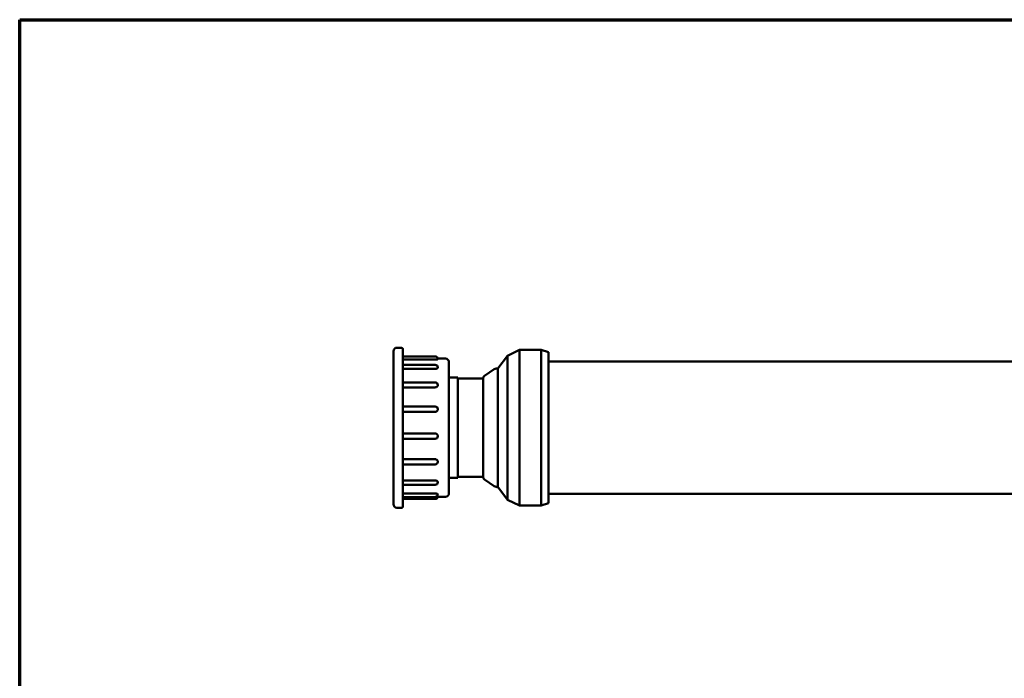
# Model space of a CAD drawing. Header units: millimetres. Extents: x 18 to 880, y 18 to 1083.
# Tile 3 of 5: x 18 to 423, y 341 to 612. Entities that reach past the tile are written whole.
import ezdxf

# ---------------------------------------------------------------- set-up
doc = ezdxf.new("R2010")
doc.units = ezdxf.units.MM
doc.header["$LTSCALE"] = 3
doc.layers.add('Cadre (ISO)', color=7, linetype='Continuous', lineweight=70)
doc.layers.add('Visible (ISO)', color=7, linetype='Continuous', lineweight=50)

# ---------------------------------------------------------------- blocks, each defined once
blk = doc.blocks.new('Cadres AQUA4D Border')
at = {"layer": 'Cadre (ISO)'}
for p, q in [((6, 204), (291, 204)), ((6, 6), (6, 204))]:
    blk.add_line(p, q, dxfattribs=at)

msp = doc.modelspace()

# ---------------------------------------------------------------- linework, layer by layer
at = {"layer": 'Visible (ISO)'}
for p, q in [((171.65, 475.67), (171.65, 412.74)), ((174.97, 477.11), (173.08, 477.11)), ((175.45, 476.63), (175.45, 411.78)), ((175.45, 473.52), (188.75, 473.52)), ((214.57, 468.5), (218.57, 473.81)), ((218.57, 473.81), (223.37, 476.21)), ((218.57, 414.6), (218.57, 473.81)), ((223.37, 476.21), (223.37, 412.21)), ((232.35, 476.21), (223.37, 476.21)), ((232.35, 412.21), (232.35, 476.21)), ((235.35, 475.21), (232.35, 476.21)), ((235.35, 475.21), (235.35, 413.21)), ((188.75, 472.24), (175.45, 472.24)), ((175.45, 470.05), (188.75, 470.05)), ((193.01, 472.61), (189.85, 472.61)), ((194.45, 471.17), (194.45, 417.24)), ((543.95, 471.46), (235.35, 471.46)), ((188.75, 468.36), (175.45, 468.36)), ((209.04, 465.51), (213.08, 468.25)), ((214.57, 468.55), (214.57, 419.86)), ((175.45, 462.82), (188.75, 462.82)), ((198.15, 464.81), (194.45, 464.81)), ((198.15, 464.81), (198.15, 423.61)), ((208.51, 464.46), (198.15, 464.46)), ((208.51, 423.89), (208.51, 464.52)), ((188.75, 460.8), (175.45, 460.8)), ((175.45, 452.93), (188.75, 452.93)), ((188.75, 450.71), (175.45, 450.71)), ((175.45, 441.87), (188.75, 441.87)), ((175.45, 439.63), (188.75, 439.63)), ((175.45, 431.22), (188.75, 431.22)), ((175.45, 429.1), (188.75, 429.1)), ((175.45, 422.54), (188.75, 422.54)), ((198.15, 423.61), (194.45, 423.61)), ((208.51, 423.96), (198.15, 423.96)), ((209.04, 422.9), (213.08, 420.17)), ((175.45, 420.7), (188.75, 420.7)), ((175.45, 417.16), (188.75, 417.16)), ((214.57, 419.91), (218.57, 414.6)), ((543.95, 416.96), (235.35, 416.96)), ((175.45, 415.71), (188.75, 415.71)), ((175.45, 414.89), (188.75, 414.89)), ((193.01, 415.8), (189.19, 415.8)), ((218.57, 414.6), (223.37, 412.21)), ((235.35, 413.21), (232.35, 412.21)), ((174.97, 411.3), (173.08, 411.3)), ((232.35, 412.21), (223.37, 412.21))]:
    msp.add_line(p, q, dxfattribs=at)
for centre, radius, start, end in [((173.08, 475.67), 1.43, 90, 180), ((174.97, 476.63), 0.478, 0, 90), ((188.75, 472.4), 1.12, 0, 90), ((188.75, 468.93), 1.12, 0, 90), ((193.01, 471.17), 1.43, 0, 90), ((209.71, 464.52), 1.2, 124.0909, 180), ((214.2, 466.59), 2, 79.3379, 124.0909), ((188.75, 461.7), 1.12, 0, 90), ((188.75, 451.8), 1.12, 0, 90), ((188.75, 440.75), 1.12, 270, 0), ((188.75, 430.23), 1.12, 270, 0), ((188.75, 421.83), 1.12, 270, 0), ((209.71, 423.89), 1.2, 180, 235.9091), ((193.01, 417.24), 1.43, 270, 0), ((214.2, 421.82), 2, 235.9091, 280.6621), ((188.75, 416.84), 1.12, 270, 0), ((188.75, 416.01), 1.12, 270, 349.199), ((173.08, 412.74), 1.43, 180, 270), ((174.97, 411.78), 0.478, 270, 0)]:
    msp.add_arc(centre, radius, start, end, dxfattribs=at)
for points, knots in [([(189.87, 472.4), (189.87, 472.38), (189.86, 472.37), (189.81, 472.35), (189.77, 472.33), (189.66, 472.31), (189.58, 472.29), (189.39, 472.27), (189.27, 472.26), (189.02, 472.24), (188.88, 472.24), (188.75, 472.24)], [0.1678552, 0.1678552, 0.1678552, 0.1678552, 0.1957472, 0.1957472, 0.2236393, 0.2236393, 0.2579955, 0.2579955, 0.2968529, 0.2968529, 0.3357104, 0.3357104, 0.3357104, 0.3357104]), ([(189.87, 468.93), (189.87, 468.88), (189.86, 468.83), (189.81, 468.74), (189.77, 468.69), (189.66, 468.6), (189.58, 468.54), (189.39, 468.46), (189.27, 468.42), (189.02, 468.37), (188.88, 468.36), (188.75, 468.36)], [0.1678552, 0.1678552, 0.1678552, 0.1678552, 0.1957472, 0.1957472, 0.2236393, 0.2236393, 0.2579955, 0.2579955, 0.2968529, 0.2968529, 0.3357104, 0.3357104, 0.3357104, 0.3357104]), ([(189.87, 461.7), (189.87, 461.62), (189.86, 461.54), (189.81, 461.39), (189.77, 461.31), (189.66, 461.17), (189.58, 461.09), (189.39, 460.96), (189.27, 460.9), (189.02, 460.82), (188.88, 460.8), (188.75, 460.8)], [0.1678552, 0.1678552, 0.1678552, 0.1678552, 0.1957472, 0.1957472, 0.2236393, 0.2236393, 0.2579955, 0.2579955, 0.2968529, 0.2968529, 0.3357104, 0.3357104, 0.3357104, 0.3357104]), ([(189.87, 451.8), (189.87, 451.71), (189.86, 451.62), (189.81, 451.43), (189.77, 451.34), (189.66, 451.16), (189.58, 451.06), (189.39, 450.9), (189.27, 450.83), (189.02, 450.74), (188.88, 450.71), (188.75, 450.71)], [0.1678552, 0.1678552, 0.1678552, 0.1678552, 0.1957472, 0.1957472, 0.2236393, 0.2236393, 0.2579955, 0.2579955, 0.2968529, 0.2968529, 0.3357104, 0.3357104, 0.3357104, 0.3357104]), ([(188.75, 441.87), (188.88, 441.87), (189.02, 441.85), (189.27, 441.75), (189.39, 441.68), (189.58, 441.51), (189.66, 441.41), (189.77, 441.23), (189.81, 441.14), (189.86, 440.94), (189.87, 440.84), (189.87, 440.75)], [0, 0, 0, 0, 0.0388574, 0.0388574, 0.0777149, 0.0777149, 0.1120711, 0.1120711, 0.1399631, 0.1399631, 0.1678552, 0.1678552, 0.1678552, 0.1678552]), ([(188.75, 431.22), (188.88, 431.22), (189.02, 431.2), (189.27, 431.11), (189.39, 431.04), (189.58, 430.9), (189.66, 430.81), (189.77, 430.65), (189.81, 430.57), (189.86, 430.4), (189.87, 430.31), (189.87, 430.23)], [0, 0, 0, 0, 0.0388574, 0.0388574, 0.0777149, 0.0777149, 0.1120711, 0.1120711, 0.1399631, 0.1399631, 0.1678552, 0.1678552, 0.1678552, 0.1678552]), ([(188.75, 422.54), (188.88, 422.54), (189.02, 422.52), (189.27, 422.46), (189.39, 422.41), (189.58, 422.31), (189.66, 422.24), (189.77, 422.13), (189.81, 422.07), (189.86, 421.95), (189.87, 421.89), (189.87, 421.83)], [0, 0, 0, 0, 0.0388574, 0.0388574, 0.0777149, 0.0777149, 0.1120711, 0.1120711, 0.1399631, 0.1399631, 0.1678552, 0.1678552, 0.1678552, 0.1678552]), ([(188.75, 417.16), (188.88, 417.16), (189.02, 417.15), (189.27, 417.12), (189.39, 417.1), (189.58, 417.05), (189.66, 417.02), (189.77, 416.97), (189.81, 416.95), (189.86, 416.89), (189.87, 416.86), (189.87, 416.84)], [0, 0, 0, 0, 0.0388574, 0.0388574, 0.0777149, 0.0777149, 0.1120711, 0.1120711, 0.1399631, 0.1399631, 0.1678552, 0.1678552, 0.1678552, 0.1678552])]:
    msp.add_open_spline(points, degree=3, knots=knots, dxfattribs=at)

# ---------------------------------------------------------------- block references
at = {"xscale": 3, "yscale": 3, "zscale": 3}
msp.add_blockref('Cadres AQUA4D Border', (0, 0), dxfattribs=at)

doc.saveas('drawing.dxf')
